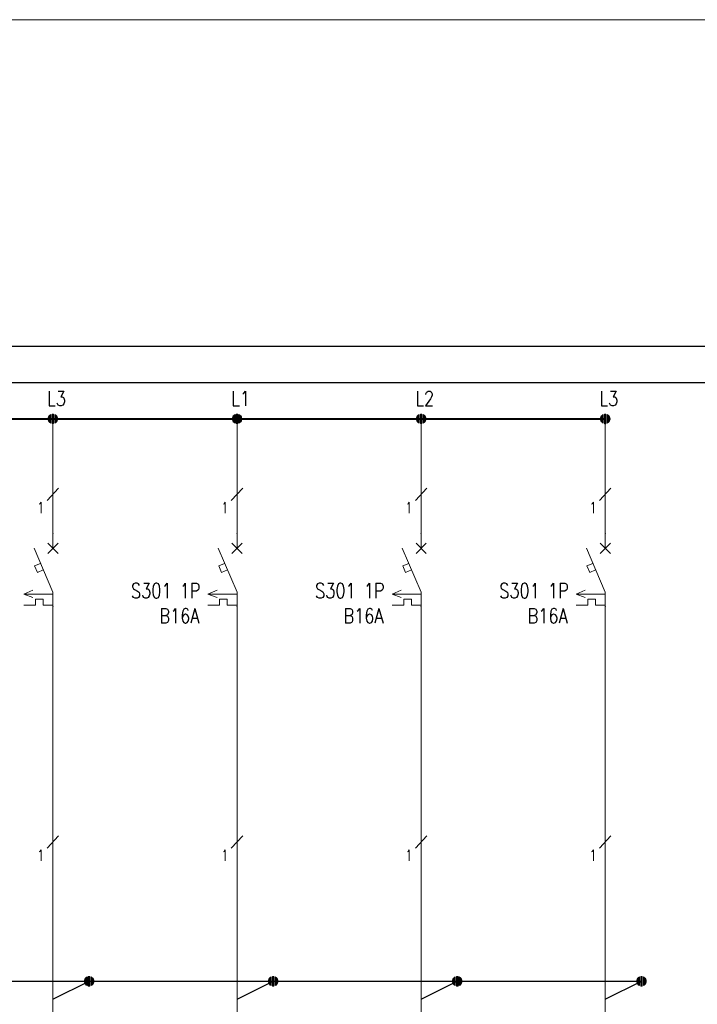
# Model space of a CAD drawing. Header units: millimetres. Extents: x 2505 to 3495, y 1397 to 1684.
# Tile 46 of 59: x 3200 to 3252, y 1608 to 1684. Entities that reach past the tile are written whole.
import ezdxf
from ezdxf.enums import TextEntityAlignment as Align

# ---------------------------------------------------------------- set-up
doc = ezdxf.new("R2010")
doc.units = ezdxf.units.MM
for name, color, linetype, lineweight in [('#elektryczne', 7, 'Continuous', 20), ('EB_PRZEWODY', 3, 'Continuous', 20), ('PRZEWODY', 3, 'Continuous', 20), ('SYMBOL', 3, 'Continuous', 20), ('SZYNY', 1, 'Continuous', 40)]:
    doc.layers.add(name, color=color, linetype=linetype, lineweight=lineweight)
doc.layers.add('OPIS', color=7, linetype='Continuous')
doc.styles.add('SIMPLEX', font='simplex.shx', dxfattribs={"width": 0.8})

# ---------------------------------------------------------------- blocks, each defined once
blk = doc.blocks.new('S-ZAB')
for p, q in [((-0.707114, -2.707138), (0.707099, -1.292925)), ((0.707099, -2.707138), (-0.707114, -1.292925)), ((-0.000008, -2.000032), (-0.000008, -0.000031)), ((-2.605718, -2.000032), (-0.000008, -8.080032)), ((-1.707928, -4.094892), (-2.531218, -4.447722)), ((-2.531218, -4.447722), (-2.150078, -5.337052)), ((-1.326788, -4.984212), (-2.150078, -5.337052)), ((-4.022616, -8.370921), (-2.759798, -7.798842)), ((-0.000008, -8.080032), (-0.000008, -10.080032)), ((-0.000008, -8.370921), (-4.022616, -8.370921)), ((-2.759798, -8.79886), (-4.022616, -8.370921)), ((-2.403294, -9.060289), (-2.403294, -9.874011)), ((-1.349945, -9.060289), (-2.403294, -9.060289)), ((-1.349945, -9.060289), (-1.349945, -9.874011)), ((-2.403294, -9.874011), (-4.022616, -9.874011)), ((-0.000008, -9.874011), (-1.349945, -9.874011))]:
    blk.add_line(p, q)
for p in [(-0.000008, -0.000031), (-0.000008, -10.080032)]:
    blk.add_point(p)
blk = doc.blocks.new('*U73')
for p, q in [((-0.64, 0.17), (-0.66, 0.02)), ((-0.64, 0.17), (-0.66, 0.02)), ((-0.64, 0), (-0.66, -0.03)), ((-0.6, 0.28), (-0.64, 0.17)), ((-0.6, 0.28), (-0.64, 0.17)), ((-0.6, 0.14), (-0.64, 0.09)), ((-0.6, 0), (-0.64, 0)), ((-0.51, 0.43), (-0.6, 0.28)), ((-0.51, 0.43), (-0.6, 0.28)), ((-0.51, 0.29), (-0.6, 0.19)), ((-0.51, 0.15), (-0.6, 0.1)), ((-0.51, 0.01), (-0.6, 0)), ((-0.4, 0.52), (-0.51, 0.43)), ((-0.4, 0.52), (-0.51, 0.43)), ((-0.4, 0.41), (-0.51, 0.33)), ((-0.4, 0.29), (-0.51, 0.24)), ((-0.4, 0.17), (-0.51, 0.15)), ((-0.4, 0.06), (-0.51, 0.05)), ((-0.27, 0.61), (-0.4, 0.52)), ((-0.27, 0.61), (-0.4, 0.52)), ((-0.27, 0.5), (-0.4, 0.43)), ((-0.27, 0.38), (-0.4, 0.33)), ((-0.27, 0.27), (-0.4, 0.24)), ((-0.27, 0.16), (-0.4, 0.14)), ((-0.27, 0.05), (-0.4, 0.05)), ((-0.27, 0.61), (-0.27, -0.61)), ((-0.27, 0.61), (-0.27, -0.61)), ((-0.1, 0.66), (0.1, 0.66)), ((-0.1, 0.66), (0.1, 0.66)), ((-0.1, -0.66), (-0.1, 0.66)), ((-0.1, 0.66), (-0.1, -0.66)), ((-0.1, 0.56), (0.1, 0.56)), ((-0.1, 0.46), (0.1, 0.46)), ((-0.1, 0.36), (0.1, 0.36)), ((-0.1, 0.26), (0.1, 0.26)), ((-0.1, 0.15), (0.1, 0.15)), ((-0.1, 0.05), (0.1, 0.05)), ((0.1, -0.66), (0.1, 0.66)), ((0.1, 0.66), (0.1, -0.66)), ((0.27, 0.61), (0.27, -0.61)), ((0.27, 0.61), (0.27, -0.61)), ((0.27, 0.61), (0.4, 0.52)), ((0.27, 0.61), (0.4, 0.52)), ((0.27, 0.5), (0.4, 0.43)), ((0.27, 0.38), (0.4, 0.33)), ((0.27, 0.27), (0.4, 0.24)), ((0.27, 0.16), (0.4, 0.14)), ((0.27, 0.05), (0.4, 0.05)), ((0.4, 0.52), (0.51, 0.43)), ((0.4, 0.52), (0.51, 0.43)), ((0.4, 0.41), (0.51, 0.33)), ((0.4, 0.29), (0.51, 0.24)), ((0.4, 0.17), (0.51, 0.15)), ((0.4, 0.06), (0.51, 0.05)), ((0.51, 0.43), (0.6, 0.28)), ((0.51, 0.43), (0.6, 0.28)), ((0.51, 0.29), (0.6, 0.19)), ((0.51, 0.15), (0.6, 0.1)), ((0.51, 0.01), (0.6, 0)), ((0.6, 0.28), (0.64, 0.17)), ((0.6, 0.28), (0.64, 0.17)), ((0.6, 0.14), (0.64, 0.09)), ((0.6, 0), (0.64, 0)), ((0.64, 0.17), (0.66, 0.02)), ((0.64, 0.17), (0.66, 0.02)), ((0.64, 0), (0.66, -0.03)), ((-0.65, -0.08), (-0.64, -0.17)), ((-0.64, -0.17), (-0.65, -0.08)), ((-0.6, -0.14), (-0.64, -0.08)), ((-0.64, -0.17), (-0.6, -0.28)), ((-0.6, -0.28), (-0.64, -0.17)), ((-0.51, -0.13), (-0.6, -0.09)), ((-0.51, -0.27), (-0.6, -0.18)), ((-0.6, -0.28), (-0.51, -0.41)), ((-0.51, -0.41), (-0.6, -0.28)), ((-0.4, -0.06), (-0.51, -0.04)), ((-0.4, -0.17), (-0.51, -0.13)), ((-0.4, -0.29), (-0.51, -0.23)), ((-0.4, -0.41), (-0.51, -0.32)), ((-0.51, -0.41), (-0.4, -0.52)), ((-0.4, -0.52), (-0.51, -0.41)), ((-0.27, -0.06), (-0.4, -0.05)), ((-0.27, -0.17), (-0.4, -0.14)), ((-0.27, -0.28), (-0.4, -0.24)), ((-0.27, -0.39), (-0.4, -0.33)), ((-0.27, -0.5), (-0.4, -0.43)), ((-0.4, -0.52), (-0.27, -0.61)), ((-0.27, -0.61), (-0.4, -0.52)), ((-0.1, -0.05), (0.1, -0.05)), ((-0.1, -0.15), (0.1, -0.15)), ((-0.1, -0.26), (0.1, -0.26)), ((-0.1, -0.36), (0.1, -0.36)), ((-0.1, -0.46), (0.1, -0.46)), ((-0.1, -0.56), (0.1, -0.56)), ((0.1, -0.66), (-0.1, -0.66)), ((-0.1, -0.66), (0.1, -0.66)), ((0.27, -0.06), (0.4, -0.05)), ((0.27, -0.17), (0.4, -0.14)), ((0.27, -0.28), (0.4, -0.24)), ((0.27, -0.39), (0.4, -0.33)), ((0.27, -0.5), (0.4, -0.43)), ((0.4, -0.52), (0.27, -0.61)), ((0.27, -0.61), (0.4, -0.52)), ((0.4, -0.06), (0.51, -0.04)), ((0.4, -0.17), (0.51, -0.13)), ((0.4, -0.29), (0.51, -0.23)), ((0.4, -0.41), (0.51, -0.32)), ((0.51, -0.41), (0.4, -0.52)), ((0.4, -0.52), (0.51, -0.41)), ((0.51, -0.13), (0.6, -0.09)), ((0.51, -0.27), (0.6, -0.18)), ((0.6, -0.28), (0.51, -0.41)), ((0.51, -0.41), (0.6, -0.28)), ((0.6, -0.14), (0.64, -0.08)), ((0.64, -0.17), (0.6, -0.28)), ((0.6, -0.28), (0.64, -0.17)), ((0.65, -0.08), (0.64, -0.17)), ((0.64, -0.17), (0.65, -0.08))]:
    blk.add_line(p, q)
at = {"ltscale": 5}
blk.add_line((0.66, 0.02), (0.66, -0.08), dxfattribs=at)
blk.add_point((0, 0))
blk = doc.blocks.new('*U86')
for p, q in [((-0.64, 0.17), (-0.66, 0.02)), ((-0.64, 0.17), (-0.66, 0.02)), ((-0.64, 0), (-0.66, -0.03)), ((-0.6, 0.28), (-0.64, 0.17)), ((-0.6, 0.28), (-0.64, 0.17)), ((-0.6, 0.14), (-0.64, 0.09)), ((-0.6, 0), (-0.64, 0)), ((-0.51, 0.43), (-0.6, 0.28)), ((-0.51, 0.43), (-0.6, 0.28)), ((-0.51, 0.29), (-0.6, 0.19)), ((-0.51, 0.15), (-0.6, 0.1)), ((-0.51, 0.01), (-0.6, 0)), ((-0.4, 0.52), (-0.51, 0.43)), ((-0.4, 0.52), (-0.51, 0.43)), ((-0.4, 0.41), (-0.51, 0.33)), ((-0.4, 0.29), (-0.51, 0.24)), ((-0.4, 0.17), (-0.51, 0.15)), ((-0.4, 0.06), (-0.51, 0.05)), ((-0.27, 0.61), (-0.4, 0.52)), ((-0.27, 0.61), (-0.4, 0.52)), ((-0.27, 0.5), (-0.4, 0.43)), ((-0.27, 0.38), (-0.4, 0.33)), ((-0.27, 0.27), (-0.4, 0.24)), ((-0.27, 0.16), (-0.4, 0.14)), ((-0.27, 0.05), (-0.4, 0.05)), ((-0.27, 0.61), (-0.27, -0.61)), ((-0.27, 0.61), (-0.27, -0.61)), ((-0.1, 0.66), (0.1, 0.66)), ((-0.1, 0.66), (0.1, 0.66)), ((-0.1, -0.66), (-0.1, 0.66)), ((-0.1, 0.66), (-0.1, -0.66)), ((-0.1, 0.56), (0.1, 0.56)), ((-0.1, 0.46), (0.1, 0.46)), ((-0.1, 0.36), (0.1, 0.36)), ((-0.1, 0.26), (0.1, 0.26)), ((-0.1, 0.15), (0.1, 0.15)), ((-0.1, 0.05), (0.1, 0.05)), ((0.1, -0.66), (0.1, 0.66)), ((0.1, 0.66), (0.1, -0.66)), ((0.27, 0.61), (0.27, -0.61)), ((0.27, 0.61), (0.27, -0.61)), ((0.27, 0.61), (0.4, 0.52)), ((0.27, 0.61), (0.4, 0.52)), ((0.27, 0.5), (0.4, 0.43)), ((0.27, 0.38), (0.4, 0.33)), ((0.27, 0.27), (0.4, 0.24)), ((0.27, 0.16), (0.4, 0.14)), ((0.27, 0.05), (0.4, 0.05)), ((0.4, 0.52), (0.51, 0.43)), ((0.4, 0.52), (0.51, 0.43)), ((0.4, 0.41), (0.51, 0.33)), ((0.4, 0.29), (0.51, 0.24)), ((0.4, 0.17), (0.51, 0.15)), ((0.4, 0.06), (0.51, 0.05)), ((0.51, 0.43), (0.6, 0.28)), ((0.51, 0.43), (0.6, 0.28)), ((0.51, 0.29), (0.6, 0.19)), ((0.51, 0.15), (0.6, 0.1)), ((0.51, 0.01), (0.6, 0)), ((0.6, 0.28), (0.64, 0.17)), ((0.6, 0.28), (0.64, 0.17)), ((0.6, 0.14), (0.64, 0.09)), ((0.6, 0), (0.64, 0)), ((0.64, 0.17), (0.66, 0.02)), ((0.64, 0.17), (0.66, 0.02)), ((0.64, 0), (0.66, -0.03)), ((-0.65, -0.08), (-0.64, -0.17)), ((-0.64, -0.17), (-0.65, -0.08)), ((-0.6, -0.14), (-0.64, -0.08)), ((-0.64, -0.17), (-0.6, -0.28)), ((-0.6, -0.28), (-0.64, -0.17)), ((-0.51, -0.13), (-0.6, -0.09)), ((-0.51, -0.27), (-0.6, -0.18)), ((-0.6, -0.28), (-0.51, -0.41)), ((-0.51, -0.41), (-0.6, -0.28)), ((-0.4, -0.06), (-0.51, -0.04)), ((-0.4, -0.17), (-0.51, -0.13)), ((-0.4, -0.29), (-0.51, -0.23)), ((-0.4, -0.41), (-0.51, -0.32)), ((-0.51, -0.41), (-0.4, -0.52)), ((-0.4, -0.52), (-0.51, -0.41)), ((-0.27, -0.06), (-0.4, -0.05)), ((-0.27, -0.17), (-0.4, -0.14)), ((-0.27, -0.28), (-0.4, -0.24)), ((-0.27, -0.39), (-0.4, -0.33)), ((-0.27, -0.5), (-0.4, -0.43)), ((-0.4, -0.52), (-0.27, -0.61)), ((-0.27, -0.61), (-0.4, -0.52)), ((-0.1, -0.05), (0.1, -0.05)), ((-0.1, -0.15), (0.1, -0.15)), ((-0.1, -0.26), (0.1, -0.26)), ((-0.1, -0.36), (0.1, -0.36)), ((-0.1, -0.46), (0.1, -0.46)), ((-0.1, -0.56), (0.1, -0.56)), ((0.1, -0.66), (-0.1, -0.66)), ((-0.1, -0.66), (0.1, -0.66)), ((0.27, -0.06), (0.4, -0.05)), ((0.27, -0.17), (0.4, -0.14)), ((0.27, -0.28), (0.4, -0.24)), ((0.27, -0.39), (0.4, -0.33)), ((0.27, -0.5), (0.4, -0.43)), ((0.4, -0.52), (0.27, -0.61)), ((0.27, -0.61), (0.4, -0.52)), ((0.4, -0.06), (0.51, -0.04)), ((0.4, -0.17), (0.51, -0.13)), ((0.4, -0.29), (0.51, -0.23)), ((0.4, -0.41), (0.51, -0.32)), ((0.51, -0.41), (0.4, -0.52)), ((0.4, -0.52), (0.51, -0.41)), ((0.51, -0.13), (0.6, -0.09)), ((0.51, -0.27), (0.6, -0.18)), ((0.6, -0.28), (0.51, -0.41)), ((0.51, -0.41), (0.6, -0.28)), ((0.6, -0.14), (0.64, -0.08)), ((0.64, -0.17), (0.6, -0.28)), ((0.6, -0.28), (0.64, -0.17)), ((0.65, -0.08), (0.64, -0.17)), ((0.64, -0.17), (0.65, -0.08))]:
    blk.add_line(p, q)
at = {"ltscale": 5}
blk.add_line((0.66, 0.02), (0.66, -0.08), dxfattribs=at)
blk.add_point((0, 0))
blk = doc.blocks.new('*U85')
for p, q in [((-0.64, 0.17), (-0.66, 0.02)), ((-0.64, 0.17), (-0.66, 0.02)), ((-0.64, 0), (-0.66, -0.03)), ((-0.6, 0.28), (-0.64, 0.17)), ((-0.6, 0.28), (-0.64, 0.17)), ((-0.6, 0.14), (-0.64, 0.09)), ((-0.6, 0), (-0.64, 0)), ((-0.51, 0.43), (-0.6, 0.28)), ((-0.51, 0.43), (-0.6, 0.28)), ((-0.51, 0.29), (-0.6, 0.19)), ((-0.51, 0.15), (-0.6, 0.1)), ((-0.51, 0.01), (-0.6, 0)), ((-0.4, 0.52), (-0.51, 0.43)), ((-0.4, 0.52), (-0.51, 0.43)), ((-0.4, 0.41), (-0.51, 0.33)), ((-0.4, 0.29), (-0.51, 0.24)), ((-0.4, 0.17), (-0.51, 0.15)), ((-0.4, 0.06), (-0.51, 0.05)), ((-0.27, 0.61), (-0.4, 0.52)), ((-0.27, 0.61), (-0.4, 0.52)), ((-0.27, 0.5), (-0.4, 0.43)), ((-0.27, 0.38), (-0.4, 0.33)), ((-0.27, 0.27), (-0.4, 0.24)), ((-0.27, 0.16), (-0.4, 0.14)), ((-0.27, 0.05), (-0.4, 0.05)), ((-0.27, 0.61), (-0.27, -0.61)), ((-0.27, 0.61), (-0.27, -0.61)), ((-0.1, 0.66), (0.1, 0.66)), ((-0.1, 0.66), (0.1, 0.66)), ((-0.1, -0.66), (-0.1, 0.66)), ((-0.1, 0.66), (-0.1, -0.66)), ((-0.1, 0.56), (0.1, 0.56)), ((-0.1, 0.46), (0.1, 0.46)), ((-0.1, 0.36), (0.1, 0.36)), ((-0.1, 0.26), (0.1, 0.26)), ((-0.1, 0.15), (0.1, 0.15)), ((-0.1, 0.05), (0.1, 0.05)), ((0.1, -0.66), (0.1, 0.66)), ((0.1, 0.66), (0.1, -0.66)), ((0.27, 0.61), (0.27, -0.61)), ((0.27, 0.61), (0.27, -0.61)), ((0.27, 0.61), (0.4, 0.52)), ((0.27, 0.61), (0.4, 0.52)), ((0.27, 0.5), (0.4, 0.43)), ((0.27, 0.38), (0.4, 0.33)), ((0.27, 0.27), (0.4, 0.24)), ((0.27, 0.16), (0.4, 0.14)), ((0.27, 0.05), (0.4, 0.05)), ((0.4, 0.52), (0.51, 0.43)), ((0.4, 0.52), (0.51, 0.43)), ((0.4, 0.41), (0.51, 0.33)), ((0.4, 0.29), (0.51, 0.24)), ((0.4, 0.17), (0.51, 0.15)), ((0.4, 0.06), (0.51, 0.05)), ((0.51, 0.43), (0.6, 0.28)), ((0.51, 0.43), (0.6, 0.28)), ((0.51, 0.29), (0.6, 0.19)), ((0.51, 0.15), (0.6, 0.1)), ((0.51, 0.01), (0.6, 0)), ((0.6, 0.28), (0.64, 0.17)), ((0.6, 0.28), (0.64, 0.17)), ((0.6, 0.14), (0.64, 0.09)), ((0.6, 0), (0.64, 0)), ((0.64, 0.17), (0.66, 0.02)), ((0.64, 0.17), (0.66, 0.02)), ((0.64, 0), (0.66, -0.03)), ((-0.65, -0.08), (-0.64, -0.17)), ((-0.64, -0.17), (-0.65, -0.08)), ((-0.6, -0.14), (-0.64, -0.08)), ((-0.64, -0.17), (-0.6, -0.28)), ((-0.6, -0.28), (-0.64, -0.17)), ((-0.51, -0.13), (-0.6, -0.09)), ((-0.51, -0.27), (-0.6, -0.18)), ((-0.6, -0.28), (-0.51, -0.41)), ((-0.51, -0.41), (-0.6, -0.28)), ((-0.4, -0.06), (-0.51, -0.04)), ((-0.4, -0.17), (-0.51, -0.13)), ((-0.4, -0.29), (-0.51, -0.23)), ((-0.4, -0.41), (-0.51, -0.32)), ((-0.51, -0.41), (-0.4, -0.52)), ((-0.4, -0.52), (-0.51, -0.41)), ((-0.27, -0.06), (-0.4, -0.05)), ((-0.27, -0.17), (-0.4, -0.14)), ((-0.27, -0.28), (-0.4, -0.24)), ((-0.27, -0.39), (-0.4, -0.33)), ((-0.27, -0.5), (-0.4, -0.43)), ((-0.4, -0.52), (-0.27, -0.61)), ((-0.27, -0.61), (-0.4, -0.52)), ((-0.1, -0.05), (0.1, -0.05)), ((-0.1, -0.15), (0.1, -0.15)), ((-0.1, -0.26), (0.1, -0.26)), ((-0.1, -0.36), (0.1, -0.36)), ((-0.1, -0.46), (0.1, -0.46)), ((-0.1, -0.56), (0.1, -0.56)), ((0.1, -0.66), (-0.1, -0.66)), ((-0.1, -0.66), (0.1, -0.66)), ((0.27, -0.06), (0.4, -0.05)), ((0.27, -0.17), (0.4, -0.14)), ((0.27, -0.28), (0.4, -0.24)), ((0.27, -0.39), (0.4, -0.33)), ((0.27, -0.5), (0.4, -0.43)), ((0.4, -0.52), (0.27, -0.61)), ((0.27, -0.61), (0.4, -0.52)), ((0.4, -0.06), (0.51, -0.04)), ((0.4, -0.17), (0.51, -0.13)), ((0.4, -0.29), (0.51, -0.23)), ((0.4, -0.41), (0.51, -0.32)), ((0.51, -0.41), (0.4, -0.52)), ((0.4, -0.52), (0.51, -0.41)), ((0.51, -0.13), (0.6, -0.09)), ((0.51, -0.27), (0.6, -0.18)), ((0.6, -0.28), (0.51, -0.41)), ((0.51, -0.41), (0.6, -0.28)), ((0.6, -0.14), (0.64, -0.08)), ((0.64, -0.17), (0.6, -0.28)), ((0.6, -0.28), (0.64, -0.17)), ((0.65, -0.08), (0.64, -0.17)), ((0.64, -0.17), (0.65, -0.08))]:
    blk.add_line(p, q)
at = {"ltscale": 5}
blk.add_line((0.66, 0.02), (0.66, -0.08), dxfattribs=at)
blk.add_point((0, 0))
blk = doc.blocks.new('*U84')
for p, q in [((-0.64, 0.17), (-0.66, 0.02)), ((-0.64, 0.17), (-0.66, 0.02)), ((-0.64, 0), (-0.66, -0.03)), ((-0.6, 0.28), (-0.64, 0.17)), ((-0.6, 0.28), (-0.64, 0.17)), ((-0.6, 0.14), (-0.64, 0.09)), ((-0.6, 0), (-0.64, 0)), ((-0.51, 0.43), (-0.6, 0.28)), ((-0.51, 0.43), (-0.6, 0.28)), ((-0.51, 0.29), (-0.6, 0.19)), ((-0.51, 0.15), (-0.6, 0.1)), ((-0.51, 0.01), (-0.6, 0)), ((-0.4, 0.52), (-0.51, 0.43)), ((-0.4, 0.52), (-0.51, 0.43)), ((-0.4, 0.41), (-0.51, 0.33)), ((-0.4, 0.29), (-0.51, 0.24)), ((-0.4, 0.17), (-0.51, 0.15)), ((-0.4, 0.06), (-0.51, 0.05)), ((-0.27, 0.61), (-0.4, 0.52)), ((-0.27, 0.61), (-0.4, 0.52)), ((-0.27, 0.5), (-0.4, 0.43)), ((-0.27, 0.38), (-0.4, 0.33)), ((-0.27, 0.27), (-0.4, 0.24)), ((-0.27, 0.16), (-0.4, 0.14)), ((-0.27, 0.05), (-0.4, 0.05)), ((-0.27, 0.61), (-0.27, -0.61)), ((-0.27, 0.61), (-0.27, -0.61)), ((-0.1, 0.66), (0.1, 0.66)), ((-0.1, 0.66), (0.1, 0.66)), ((-0.1, -0.66), (-0.1, 0.66)), ((-0.1, 0.66), (-0.1, -0.66)), ((-0.1, 0.56), (0.1, 0.56)), ((-0.1, 0.46), (0.1, 0.46)), ((-0.1, 0.36), (0.1, 0.36)), ((-0.1, 0.26), (0.1, 0.26)), ((-0.1, 0.15), (0.1, 0.15)), ((-0.1, 0.05), (0.1, 0.05)), ((0.1, -0.66), (0.1, 0.66)), ((0.1, 0.66), (0.1, -0.66)), ((0.27, 0.61), (0.27, -0.61)), ((0.27, 0.61), (0.27, -0.61)), ((0.27, 0.61), (0.4, 0.52)), ((0.27, 0.61), (0.4, 0.52)), ((0.27, 0.5), (0.4, 0.43)), ((0.27, 0.38), (0.4, 0.33)), ((0.27, 0.27), (0.4, 0.24)), ((0.27, 0.16), (0.4, 0.14)), ((0.27, 0.05), (0.4, 0.05)), ((0.4, 0.52), (0.51, 0.43)), ((0.4, 0.52), (0.51, 0.43)), ((0.4, 0.41), (0.51, 0.33)), ((0.4, 0.29), (0.51, 0.24)), ((0.4, 0.17), (0.51, 0.15)), ((0.4, 0.06), (0.51, 0.05)), ((0.51, 0.43), (0.6, 0.28)), ((0.51, 0.43), (0.6, 0.28)), ((0.51, 0.29), (0.6, 0.19)), ((0.51, 0.15), (0.6, 0.1)), ((0.51, 0.01), (0.6, 0)), ((0.6, 0.28), (0.64, 0.17)), ((0.6, 0.28), (0.64, 0.17)), ((0.6, 0.14), (0.64, 0.09)), ((0.6, 0), (0.64, 0)), ((0.64, 0.17), (0.66, 0.02)), ((0.64, 0.17), (0.66, 0.02)), ((0.64, 0), (0.66, -0.03)), ((-0.65, -0.08), (-0.64, -0.17)), ((-0.64, -0.17), (-0.65, -0.08)), ((-0.6, -0.14), (-0.64, -0.08)), ((-0.64, -0.17), (-0.6, -0.28)), ((-0.6, -0.28), (-0.64, -0.17)), ((-0.51, -0.13), (-0.6, -0.09)), ((-0.51, -0.27), (-0.6, -0.18)), ((-0.6, -0.28), (-0.51, -0.41)), ((-0.51, -0.41), (-0.6, -0.28)), ((-0.4, -0.06), (-0.51, -0.04)), ((-0.4, -0.17), (-0.51, -0.13)), ((-0.4, -0.29), (-0.51, -0.23)), ((-0.4, -0.41), (-0.51, -0.32)), ((-0.51, -0.41), (-0.4, -0.52)), ((-0.4, -0.52), (-0.51, -0.41)), ((-0.27, -0.06), (-0.4, -0.05)), ((-0.27, -0.17), (-0.4, -0.14)), ((-0.27, -0.28), (-0.4, -0.24)), ((-0.27, -0.39), (-0.4, -0.33)), ((-0.27, -0.5), (-0.4, -0.43)), ((-0.4, -0.52), (-0.27, -0.61)), ((-0.27, -0.61), (-0.4, -0.52)), ((-0.1, -0.05), (0.1, -0.05)), ((-0.1, -0.15), (0.1, -0.15)), ((-0.1, -0.26), (0.1, -0.26)), ((-0.1, -0.36), (0.1, -0.36)), ((-0.1, -0.46), (0.1, -0.46)), ((-0.1, -0.56), (0.1, -0.56)), ((0.1, -0.66), (-0.1, -0.66)), ((-0.1, -0.66), (0.1, -0.66)), ((0.27, -0.06), (0.4, -0.05)), ((0.27, -0.17), (0.4, -0.14)), ((0.27, -0.28), (0.4, -0.24)), ((0.27, -0.39), (0.4, -0.33)), ((0.27, -0.5), (0.4, -0.43)), ((0.4, -0.52), (0.27, -0.61)), ((0.27, -0.61), (0.4, -0.52)), ((0.4, -0.06), (0.51, -0.04)), ((0.4, -0.17), (0.51, -0.13)), ((0.4, -0.29), (0.51, -0.23)), ((0.4, -0.41), (0.51, -0.32)), ((0.51, -0.41), (0.4, -0.52)), ((0.4, -0.52), (0.51, -0.41)), ((0.51, -0.13), (0.6, -0.09)), ((0.51, -0.27), (0.6, -0.18)), ((0.6, -0.28), (0.51, -0.41)), ((0.51, -0.41), (0.6, -0.28)), ((0.6, -0.14), (0.64, -0.08)), ((0.64, -0.17), (0.6, -0.28)), ((0.6, -0.28), (0.64, -0.17)), ((0.65, -0.08), (0.64, -0.17)), ((0.64, -0.17), (0.65, -0.08))]:
    blk.add_line(p, q)
at = {"ltscale": 5}
blk.add_line((0.66, 0.02), (0.66, -0.08), dxfattribs=at)
blk.add_point((0, 0))
blk = doc.blocks.new('*U91')
for p, q in [((-0.64, 0.17), (-0.66, 0.02)), ((-0.64, 0.17), (-0.66, 0.02)), ((-0.64, 0), (-0.66, -0.03)), ((-0.6, 0.28), (-0.64, 0.17)), ((-0.6, 0.28), (-0.64, 0.17)), ((-0.6, 0.14), (-0.64, 0.09)), ((-0.6, 0), (-0.64, 0)), ((-0.51, 0.43), (-0.6, 0.28)), ((-0.51, 0.43), (-0.6, 0.28)), ((-0.51, 0.29), (-0.6, 0.19)), ((-0.51, 0.15), (-0.6, 0.1)), ((-0.51, 0.01), (-0.6, 0)), ((-0.4, 0.52), (-0.51, 0.43)), ((-0.4, 0.52), (-0.51, 0.43)), ((-0.4, 0.41), (-0.51, 0.33)), ((-0.4, 0.29), (-0.51, 0.24)), ((-0.4, 0.17), (-0.51, 0.15)), ((-0.4, 0.06), (-0.51, 0.05)), ((-0.27, 0.61), (-0.4, 0.52)), ((-0.27, 0.61), (-0.4, 0.52)), ((-0.27, 0.5), (-0.4, 0.43)), ((-0.27, 0.38), (-0.4, 0.33)), ((-0.27, 0.27), (-0.4, 0.24)), ((-0.27, 0.16), (-0.4, 0.14)), ((-0.27, 0.05), (-0.4, 0.05)), ((-0.27, 0.61), (-0.27, -0.61)), ((-0.27, 0.61), (-0.27, -0.61)), ((-0.1, 0.66), (0.1, 0.66)), ((-0.1, 0.66), (0.1, 0.66)), ((-0.1, -0.66), (-0.1, 0.66)), ((-0.1, 0.66), (-0.1, -0.66)), ((-0.1, 0.56), (0.1, 0.56)), ((-0.1, 0.46), (0.1, 0.46)), ((-0.1, 0.36), (0.1, 0.36)), ((-0.1, 0.26), (0.1, 0.26)), ((-0.1, 0.15), (0.1, 0.15)), ((-0.1, 0.05), (0.1, 0.05)), ((0.1, -0.66), (0.1, 0.66)), ((0.1, 0.66), (0.1, -0.66)), ((0.27, 0.61), (0.27, -0.61)), ((0.27, 0.61), (0.27, -0.61)), ((0.27, 0.61), (0.4, 0.52)), ((0.27, 0.61), (0.4, 0.52)), ((0.27, 0.5), (0.4, 0.43)), ((0.27, 0.38), (0.4, 0.33)), ((0.27, 0.27), (0.4, 0.24)), ((0.27, 0.16), (0.4, 0.14)), ((0.27, 0.05), (0.4, 0.05)), ((0.4, 0.52), (0.51, 0.43)), ((0.4, 0.52), (0.51, 0.43)), ((0.4, 0.41), (0.51, 0.33)), ((0.4, 0.29), (0.51, 0.24)), ((0.4, 0.17), (0.51, 0.15)), ((0.4, 0.06), (0.51, 0.05)), ((0.51, 0.43), (0.6, 0.28)), ((0.51, 0.43), (0.6, 0.28)), ((0.51, 0.29), (0.6, 0.19)), ((0.51, 0.15), (0.6, 0.1)), ((0.51, 0.01), (0.6, 0)), ((0.6, 0.28), (0.64, 0.17)), ((0.6, 0.28), (0.64, 0.17)), ((0.6, 0.14), (0.64, 0.09)), ((0.6, 0), (0.64, 0)), ((0.64, 0.17), (0.66, 0.02)), ((0.64, 0.17), (0.66, 0.02)), ((0.64, 0), (0.66, -0.03)), ((-0.65, -0.08), (-0.64, -0.17)), ((-0.64, -0.17), (-0.65, -0.08)), ((-0.6, -0.14), (-0.64, -0.08)), ((-0.64, -0.17), (-0.6, -0.28)), ((-0.6, -0.28), (-0.64, -0.17)), ((-0.51, -0.13), (-0.6, -0.09)), ((-0.51, -0.27), (-0.6, -0.18)), ((-0.6, -0.28), (-0.51, -0.41)), ((-0.51, -0.41), (-0.6, -0.28)), ((-0.4, -0.06), (-0.51, -0.04)), ((-0.4, -0.17), (-0.51, -0.13)), ((-0.4, -0.29), (-0.51, -0.23)), ((-0.4, -0.41), (-0.51, -0.32)), ((-0.51, -0.41), (-0.4, -0.52)), ((-0.4, -0.52), (-0.51, -0.41)), ((-0.27, -0.06), (-0.4, -0.05)), ((-0.27, -0.17), (-0.4, -0.14)), ((-0.27, -0.28), (-0.4, -0.24)), ((-0.27, -0.39), (-0.4, -0.33)), ((-0.27, -0.5), (-0.4, -0.43)), ((-0.4, -0.52), (-0.27, -0.61)), ((-0.27, -0.61), (-0.4, -0.52)), ((-0.1, -0.05), (0.1, -0.05)), ((-0.1, -0.15), (0.1, -0.15)), ((-0.1, -0.26), (0.1, -0.26)), ((-0.1, -0.36), (0.1, -0.36)), ((-0.1, -0.46), (0.1, -0.46)), ((-0.1, -0.56), (0.1, -0.56)), ((0.1, -0.66), (-0.1, -0.66)), ((-0.1, -0.66), (0.1, -0.66)), ((0.27, -0.06), (0.4, -0.05)), ((0.27, -0.17), (0.4, -0.14)), ((0.27, -0.28), (0.4, -0.24)), ((0.27, -0.39), (0.4, -0.33)), ((0.27, -0.5), (0.4, -0.43)), ((0.4, -0.52), (0.27, -0.61)), ((0.27, -0.61), (0.4, -0.52)), ((0.4, -0.06), (0.51, -0.04)), ((0.4, -0.17), (0.51, -0.13)), ((0.4, -0.29), (0.51, -0.23)), ((0.4, -0.41), (0.51, -0.32)), ((0.51, -0.41), (0.4, -0.52)), ((0.4, -0.52), (0.51, -0.41)), ((0.51, -0.13), (0.6, -0.09)), ((0.51, -0.27), (0.6, -0.18)), ((0.6, -0.28), (0.51, -0.41)), ((0.51, -0.41), (0.6, -0.28)), ((0.6, -0.14), (0.64, -0.08)), ((0.64, -0.17), (0.6, -0.28)), ((0.6, -0.28), (0.64, -0.17)), ((0.65, -0.08), (0.64, -0.17)), ((0.64, -0.17), (0.65, -0.08))]:
    blk.add_line(p, q)
at = {"ltscale": 5}
blk.add_line((0.66, 0.02), (0.66, -0.08), dxfattribs=at)
blk.add_point((0, 0))
blk = doc.blocks.new('*U92')
for p, q in [((-0.64, 0.17), (-0.66, 0.02)), ((-0.64, 0.17), (-0.66, 0.02)), ((-0.64, 0), (-0.66, -0.03)), ((-0.6, 0.28), (-0.64, 0.17)), ((-0.6, 0.28), (-0.64, 0.17)), ((-0.6, 0.14), (-0.64, 0.09)), ((-0.6, 0), (-0.64, 0)), ((-0.51, 0.43), (-0.6, 0.28)), ((-0.51, 0.43), (-0.6, 0.28)), ((-0.51, 0.29), (-0.6, 0.19)), ((-0.51, 0.15), (-0.6, 0.1)), ((-0.51, 0.01), (-0.6, 0)), ((-0.4, 0.52), (-0.51, 0.43)), ((-0.4, 0.52), (-0.51, 0.43)), ((-0.4, 0.41), (-0.51, 0.33)), ((-0.4, 0.29), (-0.51, 0.24)), ((-0.4, 0.17), (-0.51, 0.15)), ((-0.4, 0.06), (-0.51, 0.05)), ((-0.27, 0.61), (-0.4, 0.52)), ((-0.27, 0.61), (-0.4, 0.52)), ((-0.27, 0.5), (-0.4, 0.43)), ((-0.27, 0.38), (-0.4, 0.33)), ((-0.27, 0.27), (-0.4, 0.24)), ((-0.27, 0.16), (-0.4, 0.14)), ((-0.27, 0.05), (-0.4, 0.05)), ((-0.27, 0.61), (-0.27, -0.61)), ((-0.27, 0.61), (-0.27, -0.61)), ((-0.1, 0.66), (0.1, 0.66)), ((-0.1, 0.66), (0.1, 0.66)), ((-0.1, -0.66), (-0.1, 0.66)), ((-0.1, 0.66), (-0.1, -0.66)), ((-0.1, 0.56), (0.1, 0.56)), ((-0.1, 0.46), (0.1, 0.46)), ((-0.1, 0.36), (0.1, 0.36)), ((-0.1, 0.26), (0.1, 0.26)), ((-0.1, 0.15), (0.1, 0.15)), ((-0.1, 0.05), (0.1, 0.05)), ((0.1, -0.66), (0.1, 0.66)), ((0.1, 0.66), (0.1, -0.66)), ((0.27, 0.61), (0.27, -0.61)), ((0.27, 0.61), (0.27, -0.61)), ((0.27, 0.61), (0.4, 0.52)), ((0.27, 0.61), (0.4, 0.52)), ((0.27, 0.5), (0.4, 0.43)), ((0.27, 0.38), (0.4, 0.33)), ((0.27, 0.27), (0.4, 0.24)), ((0.27, 0.16), (0.4, 0.14)), ((0.27, 0.05), (0.4, 0.05)), ((0.4, 0.52), (0.51, 0.43)), ((0.4, 0.52), (0.51, 0.43)), ((0.4, 0.41), (0.51, 0.33)), ((0.4, 0.29), (0.51, 0.24)), ((0.4, 0.17), (0.51, 0.15)), ((0.4, 0.06), (0.51, 0.05)), ((0.51, 0.43), (0.6, 0.28)), ((0.51, 0.43), (0.6, 0.28)), ((0.51, 0.29), (0.6, 0.19)), ((0.51, 0.15), (0.6, 0.1)), ((0.51, 0.01), (0.6, 0)), ((0.6, 0.28), (0.64, 0.17)), ((0.6, 0.28), (0.64, 0.17)), ((0.6, 0.14), (0.64, 0.09)), ((0.6, 0), (0.64, 0)), ((0.64, 0.17), (0.66, 0.02)), ((0.64, 0.17), (0.66, 0.02)), ((0.64, 0), (0.66, -0.03)), ((-0.65, -0.08), (-0.64, -0.17)), ((-0.64, -0.17), (-0.65, -0.08)), ((-0.6, -0.14), (-0.64, -0.08)), ((-0.64, -0.17), (-0.6, -0.28)), ((-0.6, -0.28), (-0.64, -0.17)), ((-0.51, -0.13), (-0.6, -0.09)), ((-0.51, -0.27), (-0.6, -0.18)), ((-0.6, -0.28), (-0.51, -0.41)), ((-0.51, -0.41), (-0.6, -0.28)), ((-0.4, -0.06), (-0.51, -0.04)), ((-0.4, -0.17), (-0.51, -0.13)), ((-0.4, -0.29), (-0.51, -0.23)), ((-0.4, -0.41), (-0.51, -0.32)), ((-0.51, -0.41), (-0.4, -0.52)), ((-0.4, -0.52), (-0.51, -0.41)), ((-0.27, -0.06), (-0.4, -0.05)), ((-0.27, -0.17), (-0.4, -0.14)), ((-0.27, -0.28), (-0.4, -0.24)), ((-0.27, -0.39), (-0.4, -0.33)), ((-0.27, -0.5), (-0.4, -0.43)), ((-0.4, -0.52), (-0.27, -0.61)), ((-0.27, -0.61), (-0.4, -0.52)), ((-0.1, -0.05), (0.1, -0.05)), ((-0.1, -0.15), (0.1, -0.15)), ((-0.1, -0.26), (0.1, -0.26)), ((-0.1, -0.36), (0.1, -0.36)), ((-0.1, -0.46), (0.1, -0.46)), ((-0.1, -0.56), (0.1, -0.56)), ((0.1, -0.66), (-0.1, -0.66)), ((-0.1, -0.66), (0.1, -0.66)), ((0.27, -0.06), (0.4, -0.05)), ((0.27, -0.17), (0.4, -0.14)), ((0.27, -0.28), (0.4, -0.24)), ((0.27, -0.39), (0.4, -0.33)), ((0.27, -0.5), (0.4, -0.43)), ((0.4, -0.52), (0.27, -0.61)), ((0.27, -0.61), (0.4, -0.52)), ((0.4, -0.06), (0.51, -0.04)), ((0.4, -0.17), (0.51, -0.13)), ((0.4, -0.29), (0.51, -0.23)), ((0.4, -0.41), (0.51, -0.32)), ((0.51, -0.41), (0.4, -0.52)), ((0.4, -0.52), (0.51, -0.41)), ((0.51, -0.13), (0.6, -0.09)), ((0.51, -0.27), (0.6, -0.18)), ((0.6, -0.28), (0.51, -0.41)), ((0.51, -0.41), (0.6, -0.28)), ((0.6, -0.14), (0.64, -0.08)), ((0.64, -0.17), (0.6, -0.28)), ((0.6, -0.28), (0.64, -0.17)), ((0.65, -0.08), (0.64, -0.17)), ((0.64, -0.17), (0.65, -0.08))]:
    blk.add_line(p, q)
at = {"ltscale": 5}
blk.add_line((0.66, 0.02), (0.66, -0.08), dxfattribs=at)
blk.add_point((0, 0))
blk = doc.blocks.new('*U94')
for p, q in [((-0.64, 0.17), (-0.66, 0.02)), ((-0.64, 0.17), (-0.66, 0.02)), ((-0.64, 0), (-0.66, -0.03)), ((-0.6, 0.28), (-0.64, 0.17)), ((-0.6, 0.28), (-0.64, 0.17)), ((-0.6, 0.14), (-0.64, 0.09)), ((-0.6, 0), (-0.64, 0)), ((-0.51, 0.43), (-0.6, 0.28)), ((-0.51, 0.43), (-0.6, 0.28)), ((-0.51, 0.29), (-0.6, 0.19)), ((-0.51, 0.15), (-0.6, 0.1)), ((-0.51, 0.01), (-0.6, 0)), ((-0.4, 0.52), (-0.51, 0.43)), ((-0.4, 0.52), (-0.51, 0.43)), ((-0.4, 0.41), (-0.51, 0.33)), ((-0.4, 0.29), (-0.51, 0.24)), ((-0.4, 0.17), (-0.51, 0.15)), ((-0.4, 0.06), (-0.51, 0.05)), ((-0.27, 0.61), (-0.4, 0.52)), ((-0.27, 0.61), (-0.4, 0.52)), ((-0.27, 0.5), (-0.4, 0.43)), ((-0.27, 0.38), (-0.4, 0.33)), ((-0.27, 0.27), (-0.4, 0.24)), ((-0.27, 0.16), (-0.4, 0.14)), ((-0.27, 0.05), (-0.4, 0.05)), ((-0.27, 0.61), (-0.27, -0.61)), ((-0.27, 0.61), (-0.27, -0.61)), ((-0.1, 0.66), (0.1, 0.66)), ((-0.1, 0.66), (0.1, 0.66)), ((-0.1, -0.66), (-0.1, 0.66)), ((-0.1, 0.66), (-0.1, -0.66)), ((-0.1, 0.56), (0.1, 0.56)), ((-0.1, 0.46), (0.1, 0.46)), ((-0.1, 0.36), (0.1, 0.36)), ((-0.1, 0.26), (0.1, 0.26)), ((-0.1, 0.15), (0.1, 0.15)), ((-0.1, 0.05), (0.1, 0.05)), ((0.1, -0.66), (0.1, 0.66)), ((0.1, 0.66), (0.1, -0.66)), ((0.27, 0.61), (0.27, -0.61)), ((0.27, 0.61), (0.27, -0.61)), ((0.27, 0.61), (0.4, 0.52)), ((0.27, 0.61), (0.4, 0.52)), ((0.27, 0.5), (0.4, 0.43)), ((0.27, 0.38), (0.4, 0.33)), ((0.27, 0.27), (0.4, 0.24)), ((0.27, 0.16), (0.4, 0.14)), ((0.27, 0.05), (0.4, 0.05)), ((0.4, 0.52), (0.51, 0.43)), ((0.4, 0.52), (0.51, 0.43)), ((0.4, 0.41), (0.51, 0.33)), ((0.4, 0.29), (0.51, 0.24)), ((0.4, 0.17), (0.51, 0.15)), ((0.4, 0.06), (0.51, 0.05)), ((0.51, 0.43), (0.6, 0.28)), ((0.51, 0.43), (0.6, 0.28)), ((0.51, 0.29), (0.6, 0.19)), ((0.51, 0.15), (0.6, 0.1)), ((0.51, 0.01), (0.6, 0)), ((0.6, 0.28), (0.64, 0.17)), ((0.6, 0.28), (0.64, 0.17)), ((0.6, 0.14), (0.64, 0.09)), ((0.6, 0), (0.64, 0)), ((0.64, 0.17), (0.66, 0.02)), ((0.64, 0.17), (0.66, 0.02)), ((0.64, 0), (0.66, -0.03)), ((-0.65, -0.08), (-0.64, -0.17)), ((-0.64, -0.17), (-0.65, -0.08)), ((-0.6, -0.14), (-0.64, -0.08)), ((-0.64, -0.17), (-0.6, -0.28)), ((-0.6, -0.28), (-0.64, -0.17)), ((-0.51, -0.13), (-0.6, -0.09)), ((-0.51, -0.27), (-0.6, -0.18)), ((-0.6, -0.28), (-0.51, -0.41)), ((-0.51, -0.41), (-0.6, -0.28)), ((-0.4, -0.06), (-0.51, -0.04)), ((-0.4, -0.17), (-0.51, -0.13)), ((-0.4, -0.29), (-0.51, -0.23)), ((-0.4, -0.41), (-0.51, -0.32)), ((-0.51, -0.41), (-0.4, -0.52)), ((-0.4, -0.52), (-0.51, -0.41)), ((-0.27, -0.06), (-0.4, -0.05)), ((-0.27, -0.17), (-0.4, -0.14)), ((-0.27, -0.28), (-0.4, -0.24)), ((-0.27, -0.39), (-0.4, -0.33)), ((-0.27, -0.5), (-0.4, -0.43)), ((-0.4, -0.52), (-0.27, -0.61)), ((-0.27, -0.61), (-0.4, -0.52)), ((-0.1, -0.05), (0.1, -0.05)), ((-0.1, -0.15), (0.1, -0.15)), ((-0.1, -0.26), (0.1, -0.26)), ((-0.1, -0.36), (0.1, -0.36)), ((-0.1, -0.46), (0.1, -0.46)), ((-0.1, -0.56), (0.1, -0.56)), ((0.1, -0.66), (-0.1, -0.66)), ((-0.1, -0.66), (0.1, -0.66)), ((0.27, -0.06), (0.4, -0.05)), ((0.27, -0.17), (0.4, -0.14)), ((0.27, -0.28), (0.4, -0.24)), ((0.27, -0.39), (0.4, -0.33)), ((0.27, -0.5), (0.4, -0.43)), ((0.4, -0.52), (0.27, -0.61)), ((0.27, -0.61), (0.4, -0.52)), ((0.4, -0.06), (0.51, -0.04)), ((0.4, -0.17), (0.51, -0.13)), ((0.4, -0.29), (0.51, -0.23)), ((0.4, -0.41), (0.51, -0.32)), ((0.51, -0.41), (0.4, -0.52)), ((0.4, -0.52), (0.51, -0.41)), ((0.51, -0.13), (0.6, -0.09)), ((0.51, -0.27), (0.6, -0.18)), ((0.6, -0.28), (0.51, -0.41)), ((0.51, -0.41), (0.6, -0.28)), ((0.6, -0.14), (0.64, -0.08)), ((0.64, -0.17), (0.6, -0.28)), ((0.6, -0.28), (0.64, -0.17)), ((0.65, -0.08), (0.64, -0.17)), ((0.64, -0.17), (0.65, -0.08))]:
    blk.add_line(p, q)
at = {"ltscale": 5}
blk.add_line((0.66, 0.02), (0.66, -0.08), dxfattribs=at)
blk.add_point((0, 0))
blk = doc.blocks.new('*U96')
for p, q in [((-0.64, 0.17), (-0.66, 0.02)), ((-0.64, 0.17), (-0.66, 0.02)), ((-0.64, 0), (-0.66, -0.03)), ((-0.6, 0.28), (-0.64, 0.17)), ((-0.6, 0.28), (-0.64, 0.17)), ((-0.6, 0.14), (-0.64, 0.09)), ((-0.6, 0), (-0.64, 0)), ((-0.51, 0.43), (-0.6, 0.28)), ((-0.51, 0.43), (-0.6, 0.28)), ((-0.51, 0.29), (-0.6, 0.19)), ((-0.51, 0.15), (-0.6, 0.1)), ((-0.51, 0.01), (-0.6, 0)), ((-0.4, 0.52), (-0.51, 0.43)), ((-0.4, 0.52), (-0.51, 0.43)), ((-0.4, 0.41), (-0.51, 0.33)), ((-0.4, 0.29), (-0.51, 0.24)), ((-0.4, 0.17), (-0.51, 0.15)), ((-0.4, 0.06), (-0.51, 0.05)), ((-0.27, 0.61), (-0.4, 0.52)), ((-0.27, 0.61), (-0.4, 0.52)), ((-0.27, 0.5), (-0.4, 0.43)), ((-0.27, 0.38), (-0.4, 0.33)), ((-0.27, 0.27), (-0.4, 0.24)), ((-0.27, 0.16), (-0.4, 0.14)), ((-0.27, 0.05), (-0.4, 0.05)), ((-0.27, 0.61), (-0.27, -0.61)), ((-0.27, 0.61), (-0.27, -0.61)), ((-0.1, 0.66), (0.1, 0.66)), ((-0.1, 0.66), (0.1, 0.66)), ((-0.1, -0.66), (-0.1, 0.66)), ((-0.1, 0.66), (-0.1, -0.66)), ((-0.1, 0.56), (0.1, 0.56)), ((-0.1, 0.46), (0.1, 0.46)), ((-0.1, 0.36), (0.1, 0.36)), ((-0.1, 0.26), (0.1, 0.26)), ((-0.1, 0.15), (0.1, 0.15)), ((-0.1, 0.05), (0.1, 0.05)), ((0.1, -0.66), (0.1, 0.66)), ((0.1, 0.66), (0.1, -0.66)), ((0.27, 0.61), (0.27, -0.61)), ((0.27, 0.61), (0.27, -0.61)), ((0.27, 0.61), (0.4, 0.52)), ((0.27, 0.61), (0.4, 0.52)), ((0.27, 0.5), (0.4, 0.43)), ((0.27, 0.38), (0.4, 0.33)), ((0.27, 0.27), (0.4, 0.24)), ((0.27, 0.16), (0.4, 0.14)), ((0.27, 0.05), (0.4, 0.05)), ((0.4, 0.52), (0.51, 0.43)), ((0.4, 0.52), (0.51, 0.43)), ((0.4, 0.41), (0.51, 0.33)), ((0.4, 0.29), (0.51, 0.24)), ((0.4, 0.17), (0.51, 0.15)), ((0.4, 0.06), (0.51, 0.05)), ((0.51, 0.43), (0.6, 0.28)), ((0.51, 0.43), (0.6, 0.28)), ((0.51, 0.29), (0.6, 0.19)), ((0.51, 0.15), (0.6, 0.1)), ((0.51, 0.01), (0.6, 0)), ((0.6, 0.28), (0.64, 0.17)), ((0.6, 0.28), (0.64, 0.17)), ((0.6, 0.14), (0.64, 0.09)), ((0.6, 0), (0.64, 0)), ((0.64, 0.17), (0.66, 0.02)), ((0.64, 0.17), (0.66, 0.02)), ((0.64, 0), (0.66, -0.03)), ((-0.65, -0.08), (-0.64, -0.17)), ((-0.64, -0.17), (-0.65, -0.08)), ((-0.6, -0.14), (-0.64, -0.08)), ((-0.64, -0.17), (-0.6, -0.28)), ((-0.6, -0.28), (-0.64, -0.17)), ((-0.51, -0.13), (-0.6, -0.09)), ((-0.51, -0.27), (-0.6, -0.18)), ((-0.6, -0.28), (-0.51, -0.41)), ((-0.51, -0.41), (-0.6, -0.28)), ((-0.4, -0.06), (-0.51, -0.04)), ((-0.4, -0.17), (-0.51, -0.13)), ((-0.4, -0.29), (-0.51, -0.23)), ((-0.4, -0.41), (-0.51, -0.32)), ((-0.51, -0.41), (-0.4, -0.52)), ((-0.4, -0.52), (-0.51, -0.41)), ((-0.27, -0.06), (-0.4, -0.05)), ((-0.27, -0.17), (-0.4, -0.14)), ((-0.27, -0.28), (-0.4, -0.24)), ((-0.27, -0.39), (-0.4, -0.33)), ((-0.27, -0.5), (-0.4, -0.43)), ((-0.4, -0.52), (-0.27, -0.61)), ((-0.27, -0.61), (-0.4, -0.52)), ((-0.1, -0.05), (0.1, -0.05)), ((-0.1, -0.15), (0.1, -0.15)), ((-0.1, -0.26), (0.1, -0.26)), ((-0.1, -0.36), (0.1, -0.36)), ((-0.1, -0.46), (0.1, -0.46)), ((-0.1, -0.56), (0.1, -0.56)), ((0.1, -0.66), (-0.1, -0.66)), ((-0.1, -0.66), (0.1, -0.66)), ((0.27, -0.06), (0.4, -0.05)), ((0.27, -0.17), (0.4, -0.14)), ((0.27, -0.28), (0.4, -0.24)), ((0.27, -0.39), (0.4, -0.33)), ((0.27, -0.5), (0.4, -0.43)), ((0.4, -0.52), (0.27, -0.61)), ((0.27, -0.61), (0.4, -0.52)), ((0.4, -0.06), (0.51, -0.04)), ((0.4, -0.17), (0.51, -0.13)), ((0.4, -0.29), (0.51, -0.23)), ((0.4, -0.41), (0.51, -0.32)), ((0.51, -0.41), (0.4, -0.52)), ((0.4, -0.52), (0.51, -0.41)), ((0.51, -0.13), (0.6, -0.09)), ((0.51, -0.27), (0.6, -0.18)), ((0.6, -0.28), (0.51, -0.41)), ((0.51, -0.41), (0.6, -0.28)), ((0.6, -0.14), (0.64, -0.08)), ((0.64, -0.17), (0.6, -0.28)), ((0.6, -0.28), (0.64, -0.17)), ((0.65, -0.08), (0.64, -0.17)), ((0.64, -0.17), (0.65, -0.08))]:
    blk.add_line(p, q)
at = {"ltscale": 5}
blk.add_line((0.66, 0.02), (0.66, -0.08), dxfattribs=at)
blk.add_point((0, 0))

msp = doc.modelspace()

# ---------------------------------------------------------------- linework, layer by layer
at = {"layer": '#elektryczne'}
msp.add_lwpolyline([(3494.655, 1396.928), (2504.655, 1396.928), (2504.655, 1683.928), (3494.655, 1683.928)], dxfattribs=at)
at = {"layer": 'EB_PRZEWODY', "lineweight": -3, "ltscale": 5}
for p, q in [((3202.115, 1608.861), (3204.887, 1610.247)), ((3216.228, 1608.861), (3219, 1610.247)), ((3230.34, 1608.861), (3233.112, 1610.247)), ((3244.453, 1608.861), (3247.225, 1610.247))]:
    msp.add_line(p, q, dxfattribs=at)
at = {"layer": 'PRZEWODY', "ltscale": 5}
for p, q in [((3202.115, 1644.536), (3202.115, 1653.343)), ((3216.228, 1644.536), (3216.228, 1653.341)), ((3230.34, 1644.536), (3230.34, 1653.34)), ((3244.453, 1644.536), (3244.453, 1653.338))]:
    msp.add_line(p, q, dxfattribs=at)
at = {"layer": 'PRZEWODY'}
for p, q in [((3202.115, 1638.962), (3202.115, 1584.938)), ((3216.228, 1638.962), (3216.228, 1584.938)), ((3230.34, 1638.962), (3230.34, 1584.938)), ((3244.453, 1638.962), (3244.453, 1584.938))]:
    msp.add_line(p, q, dxfattribs=at)
at = {"layer": 'SYMBOL'}
for p, q in [((3201.674, 1647.088), (3202.556, 1648.033)), ((3215.787, 1647.088), (3216.668, 1648.033)), ((3229.9, 1647.088), (3230.781, 1648.033)), ((3244.013, 1647.088), (3244.894, 1648.033)), ((3201.674, 1620.445), (3202.556, 1621.39)), ((3215.787, 1620.445), (3216.668, 1621.39)), ((3229.9, 1620.445), (3230.781, 1621.39)), ((3244.013, 1620.445), (3244.894, 1621.39))]:
    msp.add_line(p, q, dxfattribs=at)
at = {"layer": 'SZYNY', "lineweight": -3}
msp.add_line((2535.213, 1658.908), (3453.726, 1658.908), dxfattribs=at)
at = {"layer": 'SZYNY', "color": 5, "lineweight": -3}
for p, q in [((2535.213, 1656.136), (3453.726, 1656.136)), ((3156.51, 1610.247), (3247.225, 1610.247))]:
    msp.add_line(p, q, dxfattribs=at)
at = {"layer": 'SZYNY'}
msp.add_line((3161.488, 1653.348), (3244.453, 1653.338), dxfattribs=at)

# ---------------------------------------------------------------- block references
at = {"layer": 'EB_PRZEWODY', "lineweight": -3, "ltscale": 5, "xscale": 0.5544000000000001, "yscale": 0.5544000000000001, "zscale": 0.5544000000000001}
for name, p in [('*U91', (3204.887, 1610.247)), ('*U92', (3219, 1610.247)), ('*U94', (3233.112, 1610.247)), ('*U96', (3247.225, 1610.247))]:
    msp.add_blockref(name, p, dxfattribs=at)
at = {"layer": 'PRZEWODY', "xscale": 0.5543999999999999, "yscale": 0.5543999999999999, "zscale": 0.5543999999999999}
for name, p in [('*U73', (3202.115, 1653.343)), ('*U86', (3216.228, 1653.341)), ('*U85', (3230.34, 1653.34)), ('*U84', (3244.453, 1653.338))]:
    msp.add_blockref(name, p, dxfattribs=at)
at = {"layer": 'SYMBOL', "xscale": 0.5543999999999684, "yscale": 0.5543999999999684, "zscale": 0.5543999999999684}
for p in [(3202.115, 1644.536), (3216.228, 1644.536), (3230.34, 1644.536), (3244.453, 1644.536)]:
    msp.add_blockref('S-ZAB', p, dxfattribs=at)

# ---------------------------------------------------------------- texts
at = {"layer": 'OPIS', "style": 'SIMPLEX', "width": 0.8}
for s, height, p in [('L3', 1.134, (3201.672, 1654.33)), ('L1', 1.134, (3215.785, 1654.337)), ('L2', 1.134, (3229.897, 1654.334)), ('L3', 1.134, (3244.01, 1654.33)), ('1', 0.832, (3200.897, 1646.123)), ('1', 0.832, (3215.01, 1646.123)), ('1', 0.832, (3229.122, 1646.123)), ('1', 0.832, (3243.235, 1646.123)), ('1', 0.832, (3200.897, 1619.479)), ('1', 0.832, (3215.01, 1619.479)), ('1', 0.832, (3229.122, 1619.479)), ('1', 0.832, (3243.235, 1619.479))]:
    msp.add_text(s, height=height, dxfattribs=at).set_placement(p)
for s, p in [('S301 1P', (3213.429, 1639.27)), ('S301 1P', (3227.542, 1639.27)), ('S301 1P', (3241.654, 1639.27)), ('B16A', (3213.349, 1637.343)), ('B16A', (3227.461, 1637.343)), ('B16A', (3241.574, 1637.343))]:
    msp.add_text(s, height=1.134, dxfattribs=at).set_placement(p, align=Align.BOTTOM_RIGHT)

doc.saveas('drawing.dxf')
